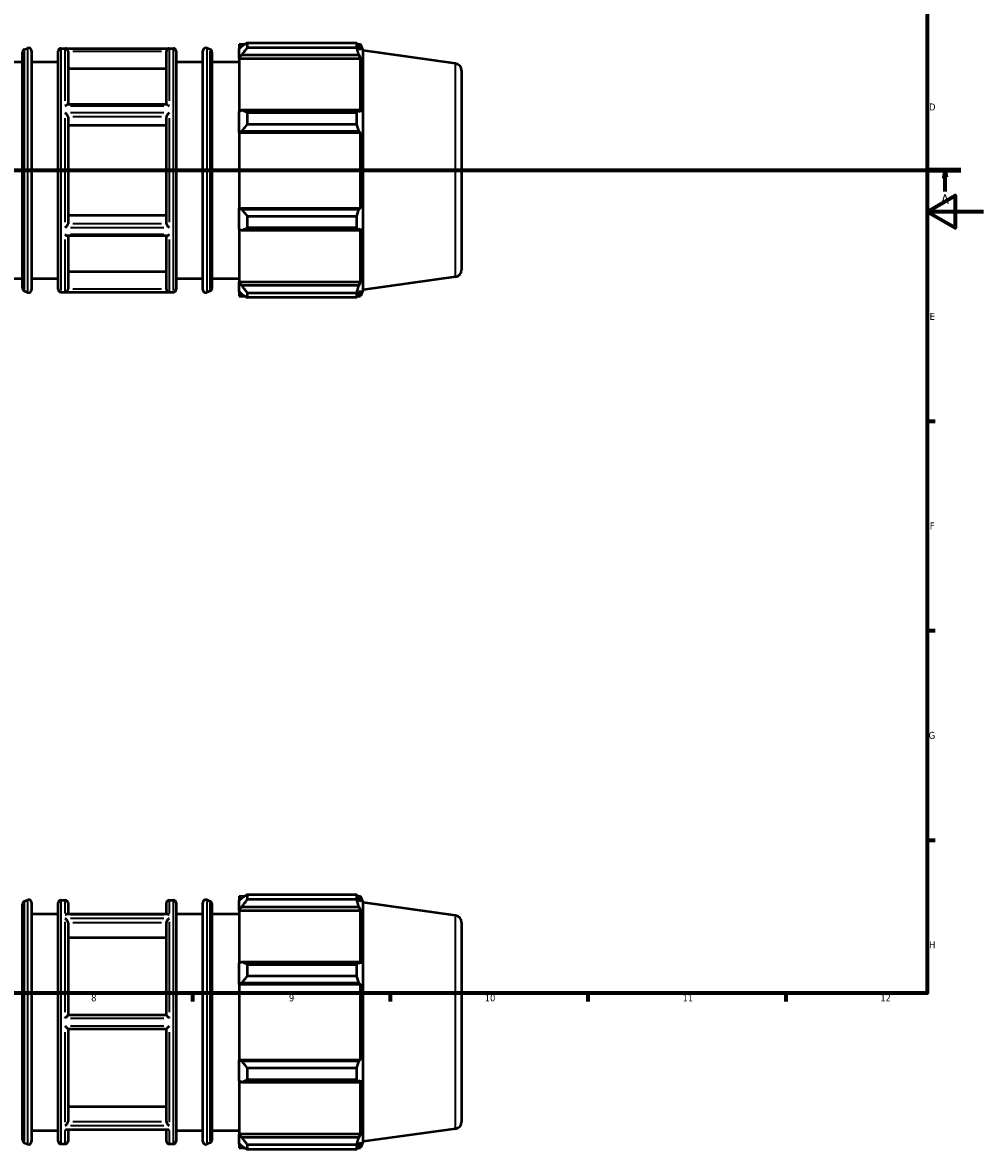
# Model space of a CAD drawing. Header units: millimetres. Extents: x -327 to 1217, y -35 to 830.
# Tile 5 of 9: x 500 to 841, y -35 to 364. Entities that reach past the tile are written whole.
import ezdxf

# ---------------------------------------------------------------- set-up
doc = ezdxf.new("R2010")
doc.units = ezdxf.units.MM
doc.linetypes.add('CHAIN', pattern=[0.7087, 0.4724, -0.0591, 0.1181, -0.0591])
for name, color, linetype, lineweight in [('Border (ISO)', 7, 'Continuous', 70), ('Section Line (ISO)', 7, 'CHAIN', 70), ('Visible (ISO)', 7, 'Continuous', 50), ('Visible Narrow (ISO)', 7, 'Continuous', 35)]:
    doc.layers.add(name, color=color, linetype=linetype, lineweight=lineweight)
doc.styles.add('Label Text (ISO)', font='tahoma.ttf')
doc.styles.add('Note Text (ISO)', font='tahoma.ttf')

# ---------------------------------------------------------------- blocks, each defined once
blk = doc.blocks.new('Borders Default Border')
at = {"layer": 'Border (ISO)'}
for p, q in [((821, 222.75), (823.9, 222.75)), ((821, 148.5), (823.9, 148.5)), ((821, 74.25), (823.9, 74.25)), ((560.67, 20), (560.67, 17.1)), ((630.75, 20), (630.75, 17.1)), ((700.83, 20), (700.83, 17.1)), ((770.92, 20), (770.92, 17.1))]:
    blk.add_line(p, q, dxfattribs=at)
at = {"layer": 'Border (ISO)', "flags": 128}
for points in [[(20, 20), (20, 574), (821, 574), (821, 20), (20, 20)], [(841, 297), (821, 297), (831, 302.77), (831, 291.23), (821, 297)]]:
    blk.add_lwpolyline(points, dxfattribs=at)
at = {"layer": 'Border (ISO)', "color": 232, "true_color": 0xca0064, "char_height": 2.5, "attachment_point": 7, "style": 'Note Text (ISO)'}
for s, insert in [('D', (821.73, 332.88)), ('E', (821.94, 258.63)), ('F', (822, 184.38)), ('G', (821.61, 110.08)), ('H', (821.74, 35.88)), ('8', (524.81, 17.04)), ('9', (594.88, 17.05)), ('10', (664.29, 17.05)), ('11', (734.37, 17.1)), ('12', (804.46, 17.1))]:
    blk.add_mtext(s, dxfattribs=dict(at, insert=insert))
blk = doc.blocks.new('2dTransSection0')
at = {"layer": 'Section Line (ISO)', "linetype": 'CHAIN'}
blk.add_line((235.03, 311.7), (833.03, 311.7), dxfattribs=at)
at = {"layer": 'Section Line (ISO)', "linetype": 'Continuous', "lineweight": 140}
for p, q in [((235.03, 311.7), (246.2, 311.7)), ((821.86, 311.7), (833.03, 311.7))]:
    blk.add_line(p, q, dxfattribs=at)
at = {"layer": 'Section Line (ISO)', "linetype": 'Continuous'}
for p, q in [((240.61, 311.7), (240.11, 309.2)), ((240.61, 309.2), (240.61, 311.7)), ((241.11, 309.2), (240.61, 311.7)), ((827.45, 311.7), (826.95, 309.2)), ((827.45, 309.2), (827.45, 311.7)), ((827.95, 309.2), (827.45, 311.7)), ((240.11, 309.2), (241.11, 309.2)), ((240.61, 304.2), (240.61, 309.2)), ((826.95, 309.2), (827.95, 309.2)), ((827.45, 304.2), (827.45, 309.2))]:
    blk.add_line(p, q, dxfattribs=at)
at = {"layer": 'Section Line (ISO)', "linetype": 'Continuous', "flags": 128}
for points in [[(241.11, 309.2), (240.61, 311.7), (240.11, 309.2), (241.11, 309.2)], [(827.95, 309.2), (827.45, 311.7), (826.95, 309.2), (827.95, 309.2)]]:
    blk.add_lwpolyline(points, dxfattribs=at)
at = {"layer": 'Section Line (ISO)'}
for points in [[(241.11, 309.2), (240.61, 311.7), (240.11, 309.2), (241.11, 309.2)], [(827.95, 309.2), (827.45, 311.7), (826.95, 309.2), (827.95, 309.2)]]:
    blk.add_solid(points, dxfattribs=at)
at = {"layer": 'Section Line (ISO)', "char_height": 3.5, "attachment_point": 7, "style": 'Label Text (ISO)'}
for insert in [(239.13, 299.7), (825.96, 299.7)]:
    blk.add_mtext('A', dxfattribs=dict(at, insert=insert))

msp = doc.modelspace()

# ---------------------------------------------------------------- linework, layer by layer
at = {"layer": 'Visible (ISO)'}
for p, q in [((577.2541, 356.3371), (577.2541, 354.7288)), ((577.2541, 356.3371), (579.2975, 356.3371)), ((578.2141, 355.6444), (577.2541, 354.7288)), ((580.1341, 356.8617), (580.1341, 355.1259)), ((580.1341, 356.8617), (618.9111, 356.8617)), ((618.9111, 355.1259), (618.9111, 356.8617)), ((619.2491, 356.3371), (620.2686, 356.3371)), ((620.2686, 354.271), (619.6868, 355.6444)), ((620.2686, 354.271), (620.2686, 356.3371)), ((621.1741, 354.096), (620.2686, 356.3371)), ((500.4923, 269.837), (500.4923, 353.5572)), ((501.1047, 354.4791), (502.3179, 354.9892)), ((503.7055, 354.0674), (503.7055, 269.3268)), ((513.1169, 269.4971), (513.1169, 353.8971)), ((514.1169, 354.8971), (553.9455, 354.8971)), ((516.6026, 353.8288), (516.6026, 334.9979)), ((551.4598, 334.9979), (551.4598, 353.8288)), ((554.9455, 353.8971), (554.9455, 269.4971)), ((564.3569, 269.3268), (564.3569, 354.0674)), ((566.9578, 354.4791), (565.7445, 354.9892)), ((567.5702, 353.5572), (567.5702, 269.837)), ((577.2541, 351.719), (577.2541, 354.7288)), ((577.2541, 351.719), (578.2141, 352.5706)), ((577.2541, 351.2933), (577.2541, 351.719)), ((578.2141, 352.5706), (619.6868, 352.5706)), ((618.9111, 355.1259), (580.1341, 355.1259)), ((619.6868, 352.5706), (620.2686, 351.2933)), ((621.1741, 269.2983), (621.1741, 354.096)), ((653.8792, 349.4996), (621.1741, 354.096)), ((490.8084, 350.0971), (500.4923, 350.0971)), ((503.7055, 350.0971), (513.1169, 350.0971)), ((551.4598, 347.617), (516.6026, 347.617)), ((554.9455, 350.0971), (564.3569, 350.0971)), ((567.5702, 350.0971), (577.2541, 350.0971)), ((577.2541, 351.2933), (577.2541, 332.5312)), ((577.2541, 351.2933), (620.2686, 351.2933)), ((620.2686, 332.3096), (620.2686, 351.2933)), ((656.0312, 347.0239), (656.0312, 276.3703)), ((551.6161, 334.9979), (516.4463, 334.9979)), ((578.2141, 332.9745), (577.2541, 332.5312)), ((577.2541, 325.265), (577.2541, 332.5312)), ((619.6868, 332.9745), (578.2141, 332.9745)), ((580.1341, 332.1406), (580.1341, 327.9502)), ((580.1341, 332.1406), (618.9111, 332.1406)), ((618.9111, 327.9502), (618.9111, 332.1406)), ((620.2686, 332.3096), (619.6868, 332.9745)), ((516.6026, 330.6845), (516.6026, 292.7097)), ((551.4598, 327.5786), (516.6026, 327.5786)), ((551.4598, 292.7097), (551.4598, 330.6845)), ((618.9111, 327.9502), (580.1341, 327.9502)), ((577.2541, 325.265), (578.2141, 325.5536)), ((577.2541, 325.1206), (577.2541, 325.265)), ((577.2541, 325.1206), (577.2541, 298.2736)), ((577.2541, 325.1206), (620.2686, 325.1206)), ((578.2141, 325.5536), (619.6868, 325.5536)), ((619.6868, 325.5536), (620.2686, 325.1206)), ((620.2686, 298.2736), (620.2686, 325.1206)), ((516.6026, 295.8156), (551.4598, 295.8156)), ((577.2541, 298.1293), (577.2541, 298.2736)), ((577.2541, 298.2736), (620.2686, 298.2736)), ((578.2141, 297.8406), (577.2541, 298.1293)), ((577.2541, 290.863), (577.2541, 298.1293)), ((619.6868, 297.8406), (578.2141, 297.8406)), ((620.2686, 298.2736), (619.6868, 297.8406)), ((580.1341, 295.444), (580.1341, 291.2536)), ((580.1341, 295.444), (618.9111, 295.444)), ((618.9111, 291.2536), (618.9111, 295.444)), ((551.6161, 288.3963), (516.4463, 288.3963)), ((516.6026, 288.3963), (516.6026, 269.5654)), ((551.4598, 269.5654), (551.4598, 288.3963)), ((577.2541, 290.863), (578.2141, 290.4197)), ((577.2541, 290.863), (577.2541, 272.1009)), ((578.2141, 290.4197), (619.6868, 290.4197)), ((618.9111, 291.2536), (580.1341, 291.2536)), ((619.6868, 290.4197), (620.2686, 291.0847)), ((620.2686, 272.1009), (620.2686, 291.0847)), ((516.6026, 275.7772), (551.4598, 275.7772)), ((490.8084, 273.2971), (500.4923, 273.2971)), ((503.7055, 273.2971), (513.1169, 273.2971)), ((554.9455, 273.2971), (564.3569, 273.2971)), ((567.5702, 273.2971), (577.2541, 273.2971)), ((577.2541, 271.6752), (577.2541, 272.1009)), ((577.2541, 272.1009), (620.2686, 272.1009)), ((577.2541, 268.6654), (577.2541, 271.6752)), ((578.2141, 270.8237), (577.2541, 271.6752)), ((620.2686, 272.1009), (619.6868, 270.8237)), ((653.8792, 273.8947), (621.1741, 269.2983)), ((501.1047, 268.9152), (502.3179, 268.405)), ((514.1169, 268.4971), (553.9455, 268.4971)), ((566.9578, 268.9152), (565.7445, 268.405)), ((577.2541, 268.6654), (578.2141, 267.7498)), ((577.2541, 268.6654), (577.2541, 267.0571)), ((619.6868, 270.8237), (578.2141, 270.8237)), ((580.1341, 268.2683), (580.1341, 266.5326)), ((580.1341, 268.2683), (618.9111, 268.2683)), ((618.9111, 266.5326), (618.9111, 268.2683)), ((619.6868, 267.7498), (620.2686, 269.1232)), ((621.1741, 269.2983), (620.2686, 267.0571)), ((620.2686, 267.0571), (620.2686, 269.1232)), ((577.2541, 267.0571), (579.2975, 267.0571)), ((618.9111, 266.5326), (580.1341, 266.5326)), ((619.2491, 267.0571), (620.2686, 267.0571)), ((501.1047, 52.541), (502.3179, 53.0511)), ((503.7055, 52.1293), (503.7055, -32.6112)), ((513.1169, -32.441), (513.1169, 51.959)), ((514.1169, 52.959), (515.6026, 52.959)), ((516.6026, 51.959), (516.6026, 47.9852)), ((551.4598, 47.9852), (551.4598, 51.959)), ((552.4598, 52.959), (553.9455, 52.959)), ((554.9455, 51.959), (554.9455, -32.441)), ((564.3569, -32.6112), (564.3569, 52.1293)), ((566.9578, 52.541), (565.7445, 53.0511)), ((577.2541, 54.399), (577.2541, 52.7908)), ((577.2541, 54.399), (579.2975, 54.399)), ((578.2141, 53.7063), (577.2541, 52.7908)), ((577.2541, 49.781), (577.2541, 52.7908)), ((580.1341, 54.9236), (580.1341, 53.1879)), ((580.1341, 54.9236), (618.9111, 54.9236)), ((618.9111, 53.1879), (580.1341, 53.1879)), ((618.9111, 53.1879), (618.9111, 54.9236)), ((619.2491, 54.399), (620.2686, 54.399)), ((620.2686, 52.333), (619.6868, 53.7063)), ((620.2686, 52.333), (620.2686, 54.399)), ((621.1741, 52.1579), (620.2686, 54.399)), ((621.1741, -32.6398), (621.1741, 52.1579)), ((653.8792, 47.5615), (621.1741, 52.1579)), ((500.4923, -32.1011), (500.4923, 51.6192)), ((503.7055, 48.159), (513.1169, 48.159)), ((551.9937, 47.9852), (516.0688, 47.9852)), ((554.9455, 48.159), (564.3569, 48.159)), ((567.5702, 51.6192), (567.5702, -32.1011)), ((567.5702, 48.159), (577.2541, 48.159)), ((577.2541, 49.781), (578.2141, 50.6325)), ((577.2541, 49.3552), (577.2541, 49.781)), ((577.2541, 49.3552), (577.2541, 30.5931)), ((577.2541, 49.3552), (620.2686, 49.3552)), ((578.2141, 50.6325), (619.6868, 50.6325)), ((619.6868, 50.6325), (620.2686, 49.3552)), ((620.2686, 30.3715), (620.2686, 49.3552)), ((516.6026, 45.0462), (516.6026, 12.159)), ((551.4598, 12.159), (551.4598, 45.0462)), ((656.0312, 45.0858), (656.0312, -25.5677)), ((551.4598, 39.6666), (516.6026, 39.6666)), ((578.2141, 31.0364), (577.2541, 30.5931)), ((577.2541, 23.3269), (577.2541, 30.5931)), ((619.6868, 31.0364), (578.2141, 31.0364)), ((580.1341, 30.2025), (580.1341, 26.0122)), ((580.1341, 30.2025), (618.9111, 30.2025)), ((618.9111, 26.0122), (618.9111, 30.2025)), ((620.2686, 30.3715), (619.6868, 31.0364)), ((618.9111, 26.0122), (580.1341, 26.0122)), ((577.2541, 23.3269), (578.2141, 23.6156)), ((577.2541, 23.1826), (577.2541, 23.3269)), ((577.2541, 23.1826), (577.2541, -3.6645)), ((577.2541, 23.1826), (620.2686, 23.1826)), ((578.2141, 23.6156), (619.6868, 23.6156)), ((619.6868, 23.6156), (620.2686, 23.1826)), ((620.2686, -3.6645), (620.2686, 23.1826)), ((551.4608, 12.159), (516.6016, 12.159)), ((516.6016, 7.359), (551.4608, 7.359)), ((516.6026, 7.359), (516.6026, -25.5281)), ((551.4598, -25.5281), (551.4598, 7.359)), ((577.2541, -3.8088), (577.2541, -3.6645)), ((577.2541, -3.6645), (620.2686, -3.6645)), ((577.2541, -11.075), (577.2541, -3.8088)), ((578.2141, -4.0975), (577.2541, -3.8088)), ((620.2686, -3.6645), (619.6868, -4.0975)), ((619.6868, -4.0975), (578.2141, -4.0975)), ((580.1341, -6.4941), (580.1341, -10.6844)), ((580.1341, -6.4941), (618.9111, -6.4941)), ((618.9111, -10.6844), (618.9111, -6.4941)), ((577.2541, -11.075), (578.2141, -11.5183)), ((577.2541, -11.075), (577.2541, -29.8371)), ((578.2141, -11.5183), (619.6868, -11.5183)), ((618.9111, -10.6844), (580.1341, -10.6844)), ((619.6868, -11.5183), (620.2686, -10.8534)), ((620.2686, -29.8371), (620.2686, -10.8534)), ((516.6026, -20.1485), (551.4598, -20.1485)), ((503.7055, -28.641), (513.1169, -28.641)), ((551.9937, -28.4671), (516.0688, -28.4671)), ((516.6026, -28.4671), (516.6026, -32.441)), ((551.4598, -32.441), (551.4598, -28.4671)), ((554.9455, -28.641), (564.3569, -28.641)), ((567.5702, -28.641), (577.2541, -28.641)), ((577.2541, -30.2629), (577.2541, -29.8371)), ((577.2541, -29.8371), (620.2686, -29.8371)), ((577.2541, -33.2727), (577.2541, -30.2629)), ((578.2141, -31.1144), (577.2541, -30.2629)), ((619.6868, -31.1144), (578.2141, -31.1144)), ((620.2686, -29.8371), (619.6868, -31.1144)), ((653.8792, -28.0434), (621.1741, -32.6398)), ((501.1047, -33.0229), (502.3179, -33.533)), ((514.1169, -33.441), (515.6026, -33.441)), ((552.4598, -33.441), (553.9455, -33.441)), ((566.9578, -33.0229), (565.7445, -33.533)), ((577.2541, -33.2727), (578.2141, -34.1882)), ((577.2541, -33.2727), (577.2541, -34.881)), ((577.2541, -34.881), (579.2975, -34.881)), ((580.1341, -33.6698), (580.1341, -35.4055)), ((580.1341, -33.6698), (618.9111, -33.6698)), ((618.9111, -35.4055), (580.1341, -35.4055)), ((618.9111, -35.4055), (618.9111, -33.6698)), ((619.2491, -34.881), (620.2686, -34.881)), ((619.6868, -34.1882), (620.2686, -32.8149)), ((621.1741, -32.6398), (620.2686, -34.881)), ((620.2686, -34.881), (620.2686, -32.8149))]:
    msp.add_line(p, q, dxfattribs=at)
for centre, radius, start, end in [((501.4923, 353.5572), 1, 112.805476, 180), ((502.7055, 354.0674), 1, 0, 112.805476), ((514.1169, 353.8971), 1, 90, 180), ((553.9455, 353.8971), 1, 0, 90), ((565.3569, 354.0674), 1, 67.194524, 180), ((566.5702, 353.5572), 1, 0, 67.194524), ((653.5312, 347.0239), 2.5, 0, 82), ((653.5312, 276.3703), 2.5, 278, 0), ((501.4923, 269.837), 1, 180, 247.194524), ((502.7055, 269.3268), 1, 247.194524, 0), ((514.1169, 269.4971), 1, 180, 270), ((553.9455, 269.4971), 1, 270, 0), ((565.3569, 269.3268), 1, 180, 292.805476), ((566.5702, 269.837), 1, 292.805476, 0), ((501.4923, 51.6192), 1, 112.805476, 180), ((502.7055, 52.1293), 1, 0, 112.805476), ((514.1169, 51.959), 1, 90, 180), ((515.6026, 51.959), 1, 0, 90), ((552.4598, 51.959), 1, 90, 180), ((553.9455, 51.959), 1, 0, 90), ((565.3569, 52.1293), 1, 67.194524, 180), ((566.5702, 51.6192), 1, 0, 67.194524), ((653.5312, 45.0858), 2.5, 0, 82), ((653.5312, -25.5677), 2.5, 278, 0), ((501.4923, -32.1011), 1, 180, 247.194524), ((502.7055, -32.6112), 1, 247.194524, 0), ((514.1169, -32.441), 1, 180, 270), ((515.6026, -32.441), 1, 270, 0), ((552.4598, -32.441), 1, 180, 270), ((553.9455, -32.441), 1, 270, 0), ((565.3569, -32.6112), 1, 180, 292.805476), ((566.5702, -32.1011), 1, 292.805476, 0)]:
    msp.add_arc(centre, radius, start, end, dxfattribs=at)
for points, weights in [([(580.1341, 356.8617), (579.1357, 356.2406), (578.2141, 355.6444)], [1.01549737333, 1.01103924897, 1.00577898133]), ([(618.9111, 356.8617), (619.3144, 356.2406), (619.6868, 355.6444)], [1, 1.0013016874, 1.00178661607]), ([(578.2141, 352.5706), (579.1357, 353.8222), (580.1341, 355.1259)], [1.00577898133, 1.01103924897, 1.01549737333]), ([(619.6868, 352.5706), (619.3144, 353.8222), (618.9111, 355.1259)], [1.00178661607, 1.0013016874, 1]), ([(580.1341, 332.1406), (579.1357, 332.566), (578.2141, 332.9745)], [1.01549737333, 1.01103924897, 1.00577898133]), ([(618.9111, 332.1406), (619.3144, 332.566), (619.6868, 332.9745)], [1, 1.0013016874, 1.00178661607]), ([(578.2141, 325.5536), (579.1357, 326.7275), (580.1341, 327.9502)], [1.00577898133, 1.01103924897, 1.01549737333]), ([(619.6868, 325.5536), (619.3144, 326.7275), (618.9111, 327.9502)], [1.00178661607, 1.0013016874, 1]), ([(580.1341, 295.444), (579.1357, 296.6668), (578.2141, 297.8406)], [1.01549737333, 1.01103924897, 1.00577898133]), ([(618.9111, 295.444), (619.3144, 296.6668), (619.6868, 297.8406)], [1, 1.0013016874, 1.00178661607]), ([(578.2141, 290.4197), (579.1357, 290.8282), (580.1341, 291.2536)], [1.00577898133, 1.01103924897, 1.01549737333]), ([(619.6868, 290.4197), (619.3144, 290.8282), (618.9111, 291.2536)], [1.00178661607, 1.0013016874, 1]), ([(580.1341, 268.2683), (579.1357, 269.572), (578.2141, 270.8237)], [1.01549737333, 1.01103924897, 1.00577898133]), ([(578.2141, 267.7498), (579.1357, 267.1536), (580.1341, 266.5326)], [1.00577898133, 1.01103924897, 1.01549737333]), ([(618.9111, 268.2683), (619.3144, 269.572), (619.6868, 270.8237)], [1, 1.0013016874, 1.00178661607]), ([(619.6868, 267.7498), (619.3144, 267.1536), (618.9111, 266.5326)], [1.00178661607, 1.0013016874, 1]), ([(580.1341, 54.9236), (579.1357, 54.3025), (578.2141, 53.7063)], [1.01549737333, 1.01103924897, 1.00577898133]), ([(578.2141, 50.6325), (579.1357, 51.8841), (580.1341, 53.1879)], [1.00577898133, 1.01103924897, 1.01549737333]), ([(618.9111, 54.9236), (619.3144, 54.3025), (619.6868, 53.7063)], [1, 1.0013016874, 1.00178661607]), ([(619.6868, 50.6325), (619.3144, 51.8841), (618.9111, 53.1879)], [1.00178661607, 1.0013016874, 1]), ([(580.1341, 30.2025), (579.1357, 30.628), (578.2141, 31.0364)], [1.01549737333, 1.01103924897, 1.00577898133]), ([(618.9111, 30.2025), (619.3144, 30.628), (619.6868, 31.0364)], [1, 1.0013016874, 1.00178661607]), ([(578.2141, 23.6156), (579.1357, 24.7894), (580.1341, 26.0122)], [1.00577898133, 1.01103924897, 1.01549737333]), ([(619.6868, 23.6156), (619.3144, 24.7894), (618.9111, 26.0122)], [1.00178661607, 1.0013016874, 1]), ([(580.1341, -6.4941), (579.1357, -5.2713), (578.2141, -4.0975)], [1.01549737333, 1.01103924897, 1.00577898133]), ([(618.9111, -6.4941), (619.3144, -5.2713), (619.6868, -4.0975)], [1, 1.0013016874, 1.00178661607]), ([(578.2141, -11.5183), (579.1357, -11.1099), (580.1341, -10.6844)], [1.00577898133, 1.01103924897, 1.01549737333]), ([(619.6868, -11.5183), (619.3144, -11.1099), (618.9111, -10.6844)], [1.00178661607, 1.0013016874, 1]), ([(580.1341, -33.6698), (579.1357, -32.366), (578.2141, -31.1144)], [1.01549737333, 1.01103924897, 1.00577898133]), ([(618.9111, -33.6698), (619.3144, -32.366), (619.6868, -31.1144)], [1, 1.0013016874, 1.00178661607]), ([(578.2141, -34.1882), (579.1357, -34.7844), (580.1341, -35.4055)], [1.00577898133, 1.01103924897, 1.01549737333]), ([(619.6868, -34.1882), (619.3144, -34.7844), (618.9111, -35.4055)], [1.00178661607, 1.0013016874, 1])]:
    msp.add_rational_spline(points, weights, degree=2, dxfattribs=at)
for points, knots in [([(516.6016, 353.8739), (516.5972, 353.9734), (516.578, 354.07), (516.5147, 354.255), (516.4705, 354.3405), (516.351, 354.5155), (516.2704, 354.5978), (516.0949, 354.7315), (515.9985, 354.7824), (515.8041, 354.8509), (515.705, 354.8695), (515.6052, 354.8732), (515.6039, 354.8733), (515.6026, 354.8733)], [-0.187631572, -0.187631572, -0.187631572, -0.187631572, -0.157471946, -0.157471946, -0.126187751, -0.126187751, -0.085019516, -0.085019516, -0.042076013, -0.042076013, 0, 0, 0.000535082, 0.000535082, 0.000535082, 0.000535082]), ([(552.4598, 354.8733), (552.4585, 354.8733), (552.4573, 354.8732), (552.3574, 354.8695), (552.2584, 354.8509), (552.0639, 354.7824), (551.9675, 354.7315), (551.7921, 354.5978), (551.7114, 354.5155), (551.5919, 354.3405), (551.5477, 354.255), (551.4844, 354.07), (551.4653, 353.9734), (551.4608, 353.8739)], [-0.186525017, -0.186525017, -0.186525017, -0.186525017, -0.185994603, -0.185994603, -0.144285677, -0.144285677, -0.10171683, -0.10171683, -0.060907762, -0.060907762, -0.029896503, -0.029896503, 0, 0, 0, 0]), ([(515.6026, 334.5264), (515.604, 334.5276), (515.6054, 334.5287), (515.742, 334.6458), (515.8786, 334.7479), (516.1148, 334.8938), (516.2187, 334.9455), (516.3597, 334.9893), (516.4058, 334.9979), (516.4463, 334.9979)], [-0.209970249, -0.209970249, -0.209970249, -0.209970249, -0.209395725, -0.209395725, -0.152232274, -0.152232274, -0.104587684, -0.104587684, -0.078841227, -0.078841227, -0.078841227, -0.078841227]), ([(516.6016, 330.707), (516.5975, 330.7535), (516.5805, 330.8098), (516.5215, 330.9459), (516.477, 331.0256), (516.3555, 331.2157), (516.2727, 331.3276), (516.0956, 331.5453), (516.0002, 331.6526), (515.8057, 331.8554), (515.7055, 331.9521), (515.6048, 332.0422), (515.6037, 332.0431), (515.6026, 332.0441)], [-0.187709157, -0.187709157, -0.187709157, -0.187709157, -0.159571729, -0.159571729, -0.127418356, -0.127418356, -0.085087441, -0.085087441, -0.042538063, -0.042538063, 0, 0, 0.000451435, 0.000451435, 0.000451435, 0.000451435]), ([(552.4598, 332.0441), (552.4587, 332.0431), (552.4577, 332.0422), (552.3569, 331.9521), (552.2568, 331.8554), (552.0623, 331.6526), (551.9668, 331.5453), (551.7897, 331.3276), (551.7069, 331.2157), (551.5854, 331.0256), (551.541, 330.9459), (551.4819, 330.8098), (551.465, 330.7535), (551.4608, 330.707)], [-0.186483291, -0.186483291, -0.186483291, -0.186483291, -0.18603588, -0.18603588, -0.14387701, -0.14387701, -0.101706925, -0.101706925, -0.059753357, -0.059753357, -0.027886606, -0.027886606, 0, 0, 0, 0]), ([(551.6161, 334.9979), (551.6566, 334.9979), (551.7027, 334.9893), (551.8437, 334.9455), (551.9476, 334.8938), (552.1839, 334.7479), (552.3204, 334.6458), (552.4571, 334.5287), (552.4584, 334.5276), (552.4598, 334.5264)], [-0.131862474, -0.131862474, -0.131862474, -0.131862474, -0.105858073, -0.105858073, -0.05773615, -0.05773615, 0, 0, 0.00058028, 0.00058028, 0.00058028, 0.00058028]), ([(515.6026, 291.3502), (515.6037, 291.3511), (515.6048, 291.3521), (515.7055, 291.4421), (515.8057, 291.5389), (516.0002, 291.7417), (516.0956, 291.8489), (516.2727, 292.0666), (516.3555, 292.1785), (516.477, 292.3686), (516.5215, 292.4484), (516.5805, 292.5844), (516.5975, 292.6408), (516.6016, 292.6872)], [-0.186483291, -0.186483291, -0.186483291, -0.186483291, -0.18603588, -0.18603588, -0.14387701, -0.14387701, -0.101706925, -0.101706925, -0.059753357, -0.059753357, -0.027886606, -0.027886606, 0, 0, 0, 0]), ([(551.4608, 292.6872), (551.465, 292.6408), (551.4819, 292.5844), (551.541, 292.4484), (551.5854, 292.3686), (551.7069, 292.1785), (551.7897, 292.0666), (551.9668, 291.8489), (552.0623, 291.7417), (552.2568, 291.5389), (552.3569, 291.4421), (552.4577, 291.3521), (552.4587, 291.3511), (552.4598, 291.3502)], [-0.187709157, -0.187709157, -0.187709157, -0.187709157, -0.159571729, -0.159571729, -0.127418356, -0.127418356, -0.085087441, -0.085087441, -0.042538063, -0.042538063, 0, 0, 0.000451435, 0.000451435, 0.000451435, 0.000451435]), ([(516.4463, 288.3963), (516.4058, 288.3963), (516.3597, 288.4049), (516.2187, 288.4488), (516.1148, 288.5005), (515.8786, 288.6463), (515.742, 288.7484), (515.6054, 288.8655), (515.604, 288.8667), (515.6026, 288.8678)], [-0.131862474, -0.131862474, -0.131862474, -0.131862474, -0.105858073, -0.105858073, -0.05773615, -0.05773615, 0, 0, 0.00058028, 0.00058028, 0.00058028, 0.00058028]), ([(552.4598, 288.8678), (552.4584, 288.8667), (552.4571, 288.8655), (552.3204, 288.7484), (552.1839, 288.6463), (551.9476, 288.5005), (551.8437, 288.4488), (551.7027, 288.4049), (551.6566, 288.3963), (551.6161, 288.3963)], [-0.209970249, -0.209970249, -0.209970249, -0.209970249, -0.209395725, -0.209395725, -0.152232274, -0.152232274, -0.104587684, -0.104587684, -0.078841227, -0.078841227, -0.078841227, -0.078841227]), ([(515.6026, 268.5209), (515.6039, 268.5209), (515.6052, 268.521), (515.705, 268.5247), (515.8041, 268.5433), (515.9985, 268.6118), (516.0949, 268.6627), (516.2704, 268.7964), (516.351, 268.8787), (516.4705, 269.0537), (516.5147, 269.1392), (516.578, 269.3242), (516.5972, 269.4208), (516.6016, 269.5203)], [-0.186525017, -0.186525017, -0.186525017, -0.186525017, -0.185994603, -0.185994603, -0.144285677, -0.144285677, -0.10171683, -0.10171683, -0.060907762, -0.060907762, -0.029896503, -0.029896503, 0, 0, 0, 0]), ([(551.4608, 269.5203), (551.4653, 269.4208), (551.4844, 269.3242), (551.5477, 269.1392), (551.5919, 269.0537), (551.7114, 268.8787), (551.7921, 268.7964), (551.9675, 268.6627), (552.0639, 268.6118), (552.2584, 268.5433), (552.3574, 268.5247), (552.4573, 268.521), (552.4585, 268.5209), (552.4598, 268.5209)], [-0.187631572, -0.187631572, -0.187631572, -0.187631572, -0.157471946, -0.157471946, -0.126187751, -0.126187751, -0.085019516, -0.085019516, -0.042076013, -0.042076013, 0, 0, 0.000535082, 0.000535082, 0.000535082, 0.000535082]), ([(515.6026, 47.8673), (515.6037, 47.8678), (515.6048, 47.8683), (515.7055, 47.9161), (515.8057, 47.9501), (515.9591, 47.9795), (516.0147, 47.9852), (516.0688, 47.9852)], [-0.1864832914, -0.1864832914, -0.1864832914, -0.1864832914, -0.1860358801, -0.1860358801, -0.1438770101, -0.1438770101, -0.1195073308, -0.1195073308, -0.1195073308, -0.1195073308]), ([(551.9936, 47.9852), (552.0477, 47.9852), (552.1033, 47.9795), (552.2568, 47.9501), (552.3569, 47.9161), (552.4577, 47.8683), (552.4587, 47.8678), (552.4598, 47.8673)], [-0.0671269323, -0.0671269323, -0.0671269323, -0.0671269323, -0.0425380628, -0.0425380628, 0, 0, 0.0004514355, 0.0004514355, 0.0004514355, 0.0004514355]), ([(516.6016, 45.0852), (516.5995, 45.1271), (516.5938, 45.1704), (516.5652, 45.312), (516.5305, 45.411), (516.4365, 45.6114), (516.3764, 45.7109), (516.2187, 45.9305), (516.1148, 46.0452), (515.8786, 46.2618), (515.742, 46.3592), (515.6054, 46.4327), (515.604, 46.4334), (515.6026, 46.4342)], [-0.187651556, -0.187651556, -0.187651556, -0.187651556, -0.172931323, -0.172931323, -0.140630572, -0.140630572, -0.105858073, -0.105858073, -0.05773615, -0.05773615, 0, 0, 0.00058028, 0.00058028, 0.00058028, 0.00058028]), ([(552.4598, 46.4342), (552.4584, 46.4334), (552.4571, 46.4327), (552.3204, 46.3592), (552.1839, 46.2618), (551.9476, 46.0452), (551.8437, 45.9305), (551.6861, 45.7109), (551.6259, 45.6114), (551.532, 45.411), (551.4972, 45.312), (551.4686, 45.1704), (551.463, 45.1271), (551.4608, 45.0852)], [-0.209970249, -0.209970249, -0.209970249, -0.209970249, -0.209395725, -0.209395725, -0.152232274, -0.152232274, -0.104587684, -0.104587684, -0.070160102, -0.070160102, -0.038179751, -0.038179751, -0.023605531, -0.023605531, -0.023605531, -0.023605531]), ([(515.6026, 11.1922), (515.6039, 11.1935), (515.6052, 11.1948), (515.705, 11.2957), (515.8041, 11.3954), (515.9985, 11.5896), (516.0949, 11.6852), (516.2704, 11.8571), (516.351, 11.9351), (516.4705, 12.0481), (516.5147, 12.0888), (516.578, 12.1442), (516.5972, 12.159), (516.6016, 12.159)], [-0.186525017, -0.186525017, -0.186525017, -0.186525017, -0.185994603, -0.185994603, -0.144285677, -0.144285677, -0.10171683, -0.10171683, -0.060907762, -0.060907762, -0.029896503, -0.029896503, 0, 0, 0, 0]), ([(551.4608, 12.159), (551.4653, 12.159), (551.4844, 12.1442), (551.5477, 12.0888), (551.5919, 12.0481), (551.7114, 11.9351), (551.7921, 11.8571), (551.9675, 11.6852), (552.0639, 11.5896), (552.2584, 11.3954), (552.3574, 11.2957), (552.4573, 11.1948), (552.4585, 11.1935), (552.4598, 11.1922)], [-0.187631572, -0.187631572, -0.187631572, -0.187631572, -0.157471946, -0.157471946, -0.126187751, -0.126187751, -0.085019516, -0.085019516, -0.042076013, -0.042076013, 0, 0, 0.000535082, 0.000535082, 0.000535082, 0.000535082]), ([(516.6016, 7.359), (516.5972, 7.359), (516.578, 7.3739), (516.5147, 7.4293), (516.4705, 7.47), (516.351, 7.583), (516.2704, 7.661), (516.0949, 7.8329), (515.9985, 7.9285), (515.8041, 8.1227), (515.705, 8.2224), (515.6052, 8.3233), (515.6039, 8.3246), (515.6026, 8.3259)], [-0.187631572, -0.187631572, -0.187631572, -0.187631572, -0.157471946, -0.157471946, -0.126187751, -0.126187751, -0.085019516, -0.085019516, -0.042076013, -0.042076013, 0, 0, 0.000535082, 0.000535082, 0.000535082, 0.000535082]), ([(552.4598, 8.3259), (552.4585, 8.3246), (552.4573, 8.3233), (552.3574, 8.2224), (552.2584, 8.1227), (552.0639, 7.9285), (551.9675, 7.8329), (551.7921, 7.661), (551.7114, 7.583), (551.5919, 7.47), (551.5477, 7.4293), (551.4844, 7.3739), (551.4653, 7.359), (551.4608, 7.359)], [-0.186525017, -0.186525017, -0.186525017, -0.186525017, -0.185994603, -0.185994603, -0.144285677, -0.144285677, -0.10171683, -0.10171683, -0.060907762, -0.060907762, -0.029896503, -0.029896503, 0, 0, 0, 0]), ([(515.6026, -26.9161), (515.604, -26.9153), (515.6054, -26.9146), (515.742, -26.8411), (515.8786, -26.7437), (516.1148, -26.5271), (516.2187, -26.4124), (516.3764, -26.1928), (516.4365, -26.0933), (516.5305, -25.893), (516.5652, -25.7939), (516.5938, -25.6523), (516.5995, -25.609), (516.6016, -25.5671)], [-0.209970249, -0.209970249, -0.209970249, -0.209970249, -0.209395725, -0.209395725, -0.152232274, -0.152232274, -0.104587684, -0.104587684, -0.070160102, -0.070160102, -0.038179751, -0.038179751, -0.023605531, -0.023605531, -0.023605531, -0.023605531]), ([(551.4608, -25.5671), (551.463, -25.609), (551.4686, -25.6523), (551.4972, -25.7939), (551.532, -25.893), (551.6259, -26.0933), (551.6861, -26.1928), (551.8437, -26.4124), (551.9476, -26.5271), (552.1839, -26.7437), (552.3204, -26.8411), (552.4571, -26.9146), (552.4584, -26.9153), (552.4598, -26.9161)], [-0.187651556, -0.187651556, -0.187651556, -0.187651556, -0.172931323, -0.172931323, -0.140630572, -0.140630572, -0.105858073, -0.105858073, -0.05773615, -0.05773615, 0, 0, 0.00058028, 0.00058028, 0.00058028, 0.00058028]), ([(516.0688, -28.4671), (516.0147, -28.4671), (515.9591, -28.4614), (515.8057, -28.432), (515.7055, -28.398), (515.6048, -28.3502), (515.6037, -28.3497), (515.6026, -28.3492)], [-0.0671269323, -0.0671269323, -0.0671269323, -0.0671269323, -0.0425380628, -0.0425380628, 0, 0, 0.0004514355, 0.0004514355, 0.0004514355, 0.0004514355]), ([(552.4598, -28.3492), (552.4587, -28.3497), (552.4577, -28.3502), (552.3569, -28.398), (552.2568, -28.432), (552.1033, -28.4614), (552.0477, -28.4671), (551.9936, -28.4671)], [-0.1864832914, -0.1864832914, -0.1864832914, -0.1864832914, -0.1860358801, -0.1860358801, -0.1438770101, -0.1438770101, -0.1195073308, -0.1195073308, -0.1195073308, -0.1195073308])]:
    msp.add_open_spline(points, degree=3, knots=knots, dxfattribs=at)
for points in [[(516.6026, 353.8288), (516.6026, 353.8435), (516.6023, 353.8586), (516.6016, 353.8739)], [(551.4608, 353.8739), (551.4601, 353.8586), (551.4598, 353.8435), (551.4598, 353.8288)], [(516.6026, 330.6845), (516.6026, 330.6919), (516.6023, 330.6994), (516.6016, 330.707)], [(551.4608, 330.707), (551.4601, 330.6994), (551.4598, 330.6919), (551.4598, 330.6845)], [(516.6016, 292.6872), (516.6023, 292.6948), (516.6026, 292.7024), (516.6026, 292.7097)], [(551.4598, 292.7097), (551.4598, 292.7024), (551.4601, 292.6948), (551.4608, 292.6872)], [(516.6016, 269.5203), (516.6023, 269.5356), (516.6026, 269.5507), (516.6026, 269.5654)], [(551.4598, 269.5654), (551.4598, 269.5507), (551.4601, 269.5356), (551.4608, 269.5203)], [(516.6026, 45.0462), (516.6026, 45.0589), (516.6023, 45.072), (516.6016, 45.0852)], [(551.4608, 45.0852), (551.4601, 45.072), (551.4598, 45.0589), (551.4598, 45.0462)], [(516.6016, -25.5671), (516.6023, -25.5539), (516.6026, -25.5408), (516.6026, -25.5281)], [(551.4598, -25.5281), (551.4598, -25.5408), (551.4601, -25.5539), (551.4608, -25.5671)]]:
    msp.add_open_spline(points, degree=3, dxfattribs=at)
at = {"layer": 'Visible Narrow (ISO)'}
for p, q in [((501.1047, 353.9524), (501.1047, 269.4419)), ((502.3179, 268.938), (502.3179, 354.4562)), ((514.1169, 354.3652), (514.1169, 269.029)), ((515.6026, 336.2968), (515.6026, 354.7512)), ((550.6169, 354.8733), (517.4455, 354.8733)), ((518.3446, 353.8739), (549.7178, 353.8739)), ((552.4598, 354.7512), (552.4598, 336.2968)), ((553.9455, 269.029), (553.9455, 354.3652)), ((565.7445, 354.4562), (565.7445, 268.938)), ((566.9578, 269.4419), (566.9578, 353.9524)), ((653.8792, 274.3601), (653.8792, 349.0342)), ((517.4455, 334.5264), (550.6169, 334.5264)), ((550.6169, 332.0441), (517.4455, 332.0441)), ((515.6026, 293.2428), (515.6026, 330.1514)), ((518.3446, 330.707), (549.7178, 330.707)), ((552.4598, 330.1514), (552.4598, 293.2428)), ((549.7178, 292.6872), (518.3446, 292.6872)), ((517.4455, 291.3502), (550.6169, 291.3502)), ((550.6169, 288.8678), (517.4455, 288.8678)), ((515.6026, 268.6431), (515.6026, 287.0974)), ((552.4598, 287.0974), (552.4598, 268.6431)), ((517.4455, 268.5209), (550.6169, 268.5209)), ((549.7178, 269.5203), (518.3446, 269.5203)), ((501.1047, 52.0143), (501.1047, -32.4962)), ((502.3179, -33), (502.3179, 52.5181)), ((514.1169, 52.4272), (514.1169, -32.9091)), ((515.6026, 48.3548), (515.6026, 52.9461)), ((552.4598, 52.9461), (552.4598, 48.3548)), ((553.9455, -32.9091), (553.9455, 52.4272)), ((565.7445, 52.5181), (565.7445, -33)), ((566.9578, -32.4962), (566.9578, 52.0143)), ((515.6026, 13.3071), (515.6026, 45.2709)), ((517.4455, 47.8673), (550.6169, 47.8673)), ((550.6169, 46.4342), (517.4455, 46.4342)), ((518.3446, 45.0852), (549.7178, 45.0852)), ((552.4598, 45.2709), (552.4598, 13.3071)), ((653.8792, -27.578), (653.8792, 47.0961)), ((517.4455, 11.1922), (550.6169, 11.1922)), ((550.6169, 8.3259), (517.4455, 8.3259)), ((515.6026, -25.7528), (515.6026, 6.211)), ((552.4598, 6.211), (552.4598, -25.7528)), ((517.4455, -26.9161), (550.6169, -26.9161)), ((549.7178, -25.5671), (518.3446, -25.5671)), ((515.6026, -33.428), (515.6026, -28.8367)), ((550.6169, -28.3492), (517.4455, -28.3492)), ((552.4598, -28.8367), (552.4598, -33.428))]:
    msp.add_line(p, q, dxfattribs=at)

# ---------------------------------------------------------------- block references
msp.add_blockref('Borders Default Border', (0, 0))
at = {"layer": 'Section Line (ISO)'}
msp.add_blockref('2dTransSection0', (0, 0), dxfattribs=at)

doc.saveas('drawing.dxf')
